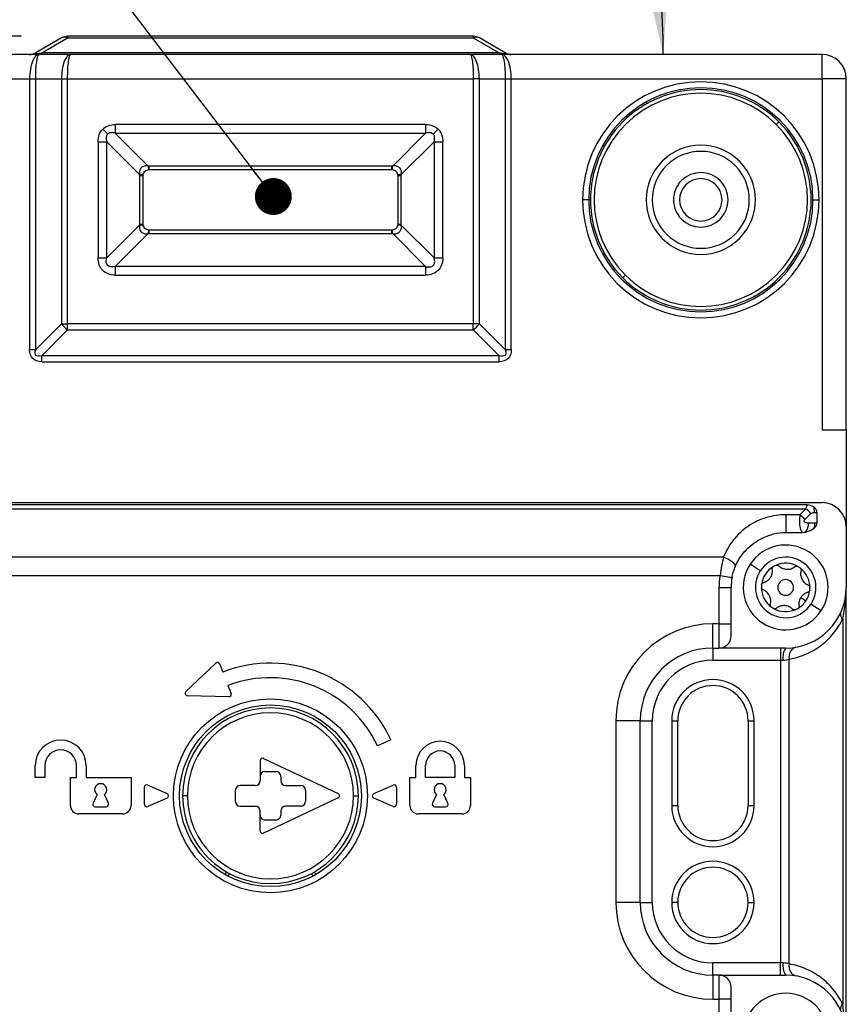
# Model space of a CAD drawing. Header units: millimetres. Extents: x 0 to 838, y 0 to 648.
# Tile 19 of 63: x 152 to 221, y 283 to 365. Entities that reach past the tile are written whole.
import ezdxf

# ---------------------------------------------------------------- set-up
doc = ezdxf.new("R2010")
doc.units = ezdxf.units.MM
doc.header["$LTSCALE"] = 3
doc.layers.add('DIMENSIONS', color=140, linetype='Continuous', lineweight=25)
doc.styles.add('SLDTEXTSTYLE0', font='TXT', dxfattribs={"width": 0.7})
doc.dimstyles.new('SLDDIMSTYLE0', dxfattribs={"dimtxt": 6.474023, "dimasz": 9.906, "dimexe": 0, "dimexo": 0.0625, "dimgap": 1.618506, "dimtad": 0, "dimtih": 1, "dimtoh": 1, "dimdec": 1, "dimrnd": 1e-09, "dimzin": 4, "dimdsep": 46, "dimtxsty": 'SLDTEXTSTYLE0', "dimsah": 1, "dimcen": 0.09, "dimadec": 0, "dimazin": 1, "dimtfac": 1, "dimtdec": 1, "dimtofl": 0, "dimtmove": 0, "dimatfit": 3, "dimfxl": 0, "dimfrac": 2, "dimtolj": 1, "dimtzin": 12, "dimarcsym": 0})
doc.dimstyles.new('SLDDIMSTYLE3', dxfattribs={"dimtxt": 6.474023, "dimasz": 9.906, "dimexe": 0, "dimexo": 0.0625, "dimgap": 1.618506, "dimtad": 0, "dimtih": 1, "dimtoh": 1, "dimdec": 1, "dimrnd": 1e-09, "dimzin": 12, "dimdsep": 46, "dimtxsty": 'SLDTEXTSTYLE0', "dimsah": 1, "dimcen": 0.09, "dimadec": 0, "dimazin": 3, "dimtfac": 1, "dimtdec": 1, "dimtmove": 0, "dimatfit": 0, "dimfxl": 0, "dimfrac": 2, "dimtolj": 1, "dimtzin": 12, "dimarcsym": 0})
doc.dimstyles.new('SLDDIMSTYLE4', dxfattribs={"dimtxt": 6.474023, "dimasz": 9.906, "dimexe": 0, "dimexo": 0.0625, "dimgap": 1.618506, "dimtad": 0, "dimtih": 1, "dimtoh": 1, "dimdec": 4, "dimlfac": 3, "dimzin": 12, "dimdsep": 46, "dimtxsty": 'SLDTEXTSTYLE0', "dimsah": 1, "dimcen": 0.09, "dimadec": 0, "dimazin": 3, "dimtfac": 1, "dimtdec": 0, "dimtofl": 0, "dimtmove": 0, "dimatfit": 3, "dimfxl": 0, "dimfrac": 2, "dimtolj": 1, "dimtzin": 12, "dimarcsym": 0})
doc.dimstyles.new('SLDDIMSTYLE5', dxfattribs={"dimtxt": 0.18, "dimasz": 3.048, "dimexe": 0, "dimexo": 0.0625, "dimgap": 0, "dimtad": 0, "dimtih": 1, "dimtoh": 1, "dimdec": 0, "dimrnd": 1e-09, "dimzin": 0, "dimdsep": 46, "dimtxsty": 'Standard', "dimblk1": 'DOT', "dimblk2": 'DOT', "dimsah": 1, "dimcen": 0.09, "dimadec": 0, "dimazin": 0, "dimtfac": 3.048, "dimtdec": 0, "dimtofl": 0, "dimtmove": 0, "dimatfit": 3, "dimldrblk": 'DOT', "dimfxl": 0, "dimfrac": 2, "dimtolj": 1, "dimtzin": 0, "dimarcsym": 0})

# ---------------------------------------------------------------- blocks, each defined once
blk = doc.blocks.new('_D')
at = {"layer": 'DIMENSIONS'}
for p, q in [((152.466, 363.166), (39.983, 363.166)), ((49.508, 363.166), (49.508, 261.961)), ((39.889, 250.222), (37.715, 250.222)), ((37.715, 250.222), (37.715, 239.933)), ((59.127, 250.222), (61.301, 250.222)), ((61.301, 250.222), (61.301, 239.933)), ((37.715, 239.933), (39.889, 239.933)), ((61.301, 239.933), (59.127, 239.933)), ((49.508, 117.166), (49.508, 238.484)), ((135.268, 117.166), (39.983, 117.166))]:
    blk.add_line(p, q, dxfattribs=at)
for points in [[(49.508, 363.166), (47.984, 353.26), (51.032, 353.26)], [(49.508, 117.166), (51.032, 127.072), (47.984, 127.072)]]:
    blk.add_solid(points, dxfattribs=at)
at = {"layer": 'DIMENSIONS', "char_height": 6.35, "attachment_point": 1, "style": 'SLDTEXTSTYLE0'}
for s, insert in [('246.0', (37.196, 259.857)), ('9.69', (39.889, 248.119))]:
    blk.add_mtext(s, dxfattribs=dict(at, insert=insert))
blk = doc.blocks.new('_D_7')
at = {"layer": 'DIMENSIONS'}
for p, q in [((67.131, 380.806), (64.957, 380.806)), ((64.957, 380.806), (64.957, 370.517)), ((86.369, 380.806), (88.543, 380.806)), ((88.543, 380.806), (88.543, 370.517)), ((98.04, 380.806), (104.771, 380.806)), ((104.771, 380.806), (104.771, 363.166)), ((64.957, 370.517), (67.131, 370.517)), ((88.543, 370.517), (86.369, 370.517)), ((152.466, 363.166), (95.246, 363.166)), ((141.769, 361.666), (95.246, 361.666)), ((104.771, 361.666), (104.771, 342.616))]:
    blk.add_line(p, q, dxfattribs=at)
for points in [[(104.771, 363.166), (106.295, 373.072), (103.247, 373.072)], [(104.771, 361.666), (103.247, 351.76), (106.295, 351.76)]]:
    blk.add_solid(points, dxfattribs=at)
at = {"layer": 'DIMENSIONS', "char_height": 6.35, "attachment_point": 1, "style": 'SLDTEXTSTYLE0'}
for s, insert in [('1.5', (69.824, 390.441)), ('0.06', (67.131, 378.703))]:
    blk.add_mtext(s, dxfattribs=dict(at, insert=insert))
blk = doc.blocks.new('_D_8')
at = {"layer": 'DIMENSIONS'}
blk.add_line((144.737, 362.895), (194.011, 412.169), dxfattribs=at)
for start, end in [(29.84695, 45), (0, 19.35697)]:
    blk.add_arc((143.508, 361.666), 61.897, start, end, dxfattribs=at)
for points in [[(187.276, 405.434), (192.544, 396.907), (194.863, 398.885)], [(205.405, 361.666), (206.139, 371.661), (203.101, 371.42)]]:
    blk.add_solid(points, dxfattribs=at)
at = {"layer": 'DIMENSIONS', "insert": (192.157, 390.367), "char_height": 6.35, "attachment_point": 1, "style": 'SLDTEXTSTYLE0'}
blk.add_mtext('45°', dxfattribs=at)
blk = doc.blocks.new('_Dot')
at = {"color": 0, "linetype": 'ByBlock', "lineweight": -2}
blk.add_line((-0.5, 0), (-1, 0), dxfattribs=at)
at = {"color": 0, "linetype": 'ByBlock', "const_width": 0.5}
blk.add_lwpolyline([(-0.25, 0, 1), (0.25, 0, 1)], format="xyb", close=True, dxfattribs=at)

msp = doc.modelspace()

# ---------------------------------------------------------------- linework, layer by layer
for p, q in [((155.77582, 363.031671), (153.641846, 361.79962)), ((154.141846, 361.79962), (156.27582, 363.031671)), ((156.27582, 363.165646), (156.27582, 363.031671)), ((189.739922, 363.165646), (156.27582, 363.165646)), ((156.27582, 363.031671), (189.739922, 363.031671)), ((189.739922, 363.165646), (189.739922, 363.031671)), ((189.739922, 363.031671), (191.873896, 361.79962)), ((192.373896, 361.79962), (190.239922, 363.031671)), ((154.141846, 361.79962), (154.141846, 361.665646)), ((191.873896, 361.79962), (154.141846, 361.79962)), ((191.873896, 361.79962), (191.873896, 361.665646)), ((153.945693, 361.665646), (151.507871, 361.665646)), ((156.543769, 361.665646), (153.945693, 361.665646)), ((189.471973, 361.665646), (156.543769, 361.665646)), ((192.070049, 361.665646), (189.471973, 361.665646)), ((194.507871, 361.665646), (192.070049, 361.665646)), ((218.507871, 361.665646), (194.507871, 361.665646)), ((218.507871, 359.665646), (218.507871, 361.665646)), ((145.578939, 359.665646), (153.141846, 359.665646)), ((153.141846, 359.665646), (153.141846, 337.29962)), ((153.141846, 359.665646), (153.641846, 359.665646)), ((153.641846, 359.665646), (155.77582, 359.665646)), ((153.641846, 337.29962), (153.641846, 359.665646)), ((155.77582, 359.665646), (155.77582, 339.433595)), ((155.77582, 359.665646), (156.27582, 359.665646)), ((156.27582, 359.665646), (189.739922, 359.665646)), ((156.27582, 339.433595), (156.27582, 359.665646)), ((189.739922, 359.665646), (189.739922, 339.433595)), ((190.239922, 359.665646), (189.739922, 359.665646)), ((190.239922, 339.433595), (190.239922, 359.665646)), ((190.239922, 359.665646), (192.373896, 359.665646)), ((192.373896, 359.665646), (192.373896, 337.29962)), ((192.373896, 359.665646), (192.873896, 359.665646)), ((192.873896, 337.29962), (192.873896, 359.665646)), ((192.873896, 359.665646), (218.507871, 359.665646)), ((218.507871, 359.665646), (218.507871, 330.665646)), ((220.507871, 359.665646), (218.507871, 359.665646)), ((220.507871, 330.665646), (220.507871, 359.665646)), ((214.942543, 356.100317), (214.730411, 355.888185)), ((159.172595, 355.500922), (159.580843, 355.092673)), ((185.807871, 355.879859), (160.207871, 355.879859)), ((160.207871, 355.879859), (160.207871, 355.172752)), ((185.807871, 355.879859), (185.807871, 355.172752)), ((186.843147, 355.500922), (186.434899, 355.092673)), ((158.793657, 354.465646), (158.793657, 344.865646)), ((158.793657, 354.465646), (159.500764, 354.465646)), ((159.500764, 344.865646), (159.500764, 354.465646)), ((159.500764, 354.465646), (162.217302, 351.749108)), ((160.207871, 355.172752), (185.807871, 355.172752)), ((162.924408, 352.456215), (160.207871, 355.172752)), ((185.807871, 355.172752), (183.091334, 352.456215)), ((183.79844, 351.749108), (186.514978, 354.465646)), ((186.514978, 354.465646), (187.222085, 354.465646)), ((186.514978, 354.465646), (186.514978, 344.865646)), ((187.222085, 344.865646), (187.222085, 354.465646)), ((183.007871, 352.458539), (163.007871, 352.458539)), ((163.007871, 352.165646), (163.007871, 352.458539)), ((163.007871, 352.165646), (183.007871, 352.165646)), ((183.007871, 352.165646), (183.007871, 352.458539)), ((162.214978, 351.665646), (162.214978, 347.665646)), ((162.214978, 351.665646), (162.507871, 351.665646)), ((162.507871, 347.665646), (162.507871, 351.665646)), ((183.507871, 351.665646), (183.800764, 351.665646)), ((183.507871, 351.665646), (183.507871, 347.665646)), ((183.800764, 347.665646), (183.800764, 351.665646)), ((199.257871, 349.665646), (198.757871, 349.665646)), ((199.407871, 349.665646), (199.257871, 349.665646)), ((217.757871, 349.665646), (218.257871, 349.665646)), ((162.217302, 347.582183), (159.500764, 344.865646)), ((162.214978, 347.665646), (162.507871, 347.665646)), ((163.007871, 346.872752), (163.007871, 347.165646)), ((183.007871, 347.165646), (163.007871, 347.165646)), ((183.007871, 346.872752), (183.007871, 347.165646)), ((183.507871, 347.665646), (183.800764, 347.665646)), ((186.514978, 344.865646), (183.79844, 347.582183)), ((160.207871, 344.158539), (162.924408, 346.875076)), ((163.007871, 346.872752), (183.007871, 346.872752)), ((183.091334, 346.875076), (185.807871, 344.158539)), ((158.793657, 344.865646), (159.500764, 344.865646)), ((186.514978, 344.865646), (187.222085, 344.865646)), ((160.207871, 344.158539), (160.207871, 343.451432)), ((185.807871, 344.158539), (160.207871, 344.158539)), ((185.807871, 344.158539), (185.807871, 343.451432)), ((160.207871, 343.451432), (185.807871, 343.451432)), ((202.073199, 343.230974), (202.285331, 343.443106)), ((155.77582, 339.433595), (153.641846, 337.29962)), ((155.77582, 339.433595), (156.27582, 339.433595)), ((189.739922, 339.433595), (156.27582, 339.433595)), ((156.27582, 338.933595), (156.27582, 339.433595)), ((190.239922, 339.433595), (189.739922, 339.433595)), ((189.739922, 338.933595), (189.739922, 339.433595)), ((192.373896, 337.29962), (190.239922, 339.433595)), ((154.141846, 336.79962), (156.27582, 338.933595)), ((156.27582, 338.933595), (189.739922, 338.933595)), ((189.739922, 338.933595), (191.873896, 336.79962)), ((153.141846, 337.29962), (153.641846, 337.29962)), ((191.873896, 336.79962), (154.141846, 336.79962)), ((154.141846, 336.29962), (154.141846, 336.79962)), ((191.873896, 336.29962), (191.873896, 336.79962)), ((192.373896, 337.29962), (192.873896, 337.29962)), ((154.141846, 336.29962), (191.873896, 336.29962)), ((218.507871, 330.665646), (220.507871, 330.665646)), ((220.507871, 330.665646), (220.507871, 322.665646)), ((127.507871, 324.665646), (218.507871, 324.665646)), ((217.283041, 324.482142), (128.732703, 324.482142)), ((128.832742, 324.165646), (217.183, 324.165646)), ((215.507871, 323.665646), (215.507871, 322.208218)), ((216.683, 323.665646), (215.507871, 323.665646)), ((217.183, 324.165646), (216.683, 323.665646)), ((217.083, 323.265646), (217.583, 323.765646)), ((217.883, 323.865646), (218.083, 323.865646)), ((218.083, 323.865646), (218.083, 322.962951)), ((217.92223, 322.965646), (217.383, 322.965646)), ((215.507871, 322.208218), (216.883099, 322.208218)), ((220.507871, 322.665646), (220.507871, 317.665646)), ((210.384396, 320.165646), (135.631346, 320.165646)), ((213.414948, 319.033006), (212.577779, 319.57995)), ((135.916198, 318.665646), (210.099544, 318.665646)), ((210.099544, 318.665646), (211.082876, 318.483827)), ((210.007871, 317.665646), (211.007871, 317.665646)), ((210.007871, 317.665646), (210.007871, 314.665646)), ((211.007871, 314.665646), (211.007871, 317.665646)), ((220.507871, 281.451632), (220.507871, 317.665646)), ((216.763625, 316.845229), (217.182209, 316.571757)), ((217.600794, 316.298285), (218.437963, 315.751341)), ((210.007871, 314.665646), (209.507871, 314.665646)), ((209.507871, 312.665646), (209.507871, 314.665646)), ((210.007871, 314.665646), (211.007871, 314.665646)), ((210.007871, 314.665646), (210.007871, 312.665646)), ((211.007871, 313.665646), (211.007871, 314.665646)), ((220.214978, 315.079859), (220.214978, 283.251432)), ((209.507871, 312.665646), (210.007871, 312.665646)), ((209.507871, 312.665646), (209.507871, 311.665646)), ((215.507871, 312.665646), (210.007871, 312.665646)), ((215.093657, 312.665646), (215.093657, 311.665646)), ((166.034034, 309.068518), (168.495371, 311.409856)), ((168.819846, 311.336844), (169.071487, 310.683638)), ((209.507871, 311.665646), (215.093657, 311.665646)), ((215.093657, 311.665646), (215.300764, 311.665646)), ((215.093657, 311.665646), (215.093657, 286.665646)), ((215.800764, 286.581725), (215.800764, 311.749566)), ((169.502872, 309.563858), (169.754513, 308.910653)), ((169.562887, 308.638818), (166.166883, 308.723671)), ((201.507871, 306.665646), (201.507871, 291.665646)), ((203.507871, 306.665646), (201.507871, 306.665646)), ((203.507871, 291.665646), (203.507871, 306.665646)), ((203.507871, 306.665646), (204.507871, 306.665646)), ((204.507871, 291.665646), (204.507871, 306.665646)), ((206.107871, 306.665646), (206.107871, 299.665646)), ((206.107871, 306.665646), (206.607871, 306.665646)), ((206.607871, 299.665646), (206.607871, 306.665646)), ((212.407871, 306.665646), (212.407871, 299.665646)), ((212.407871, 306.665646), (212.907871, 306.665646)), ((212.907871, 299.665646), (212.907871, 306.665646)), ((182.931941, 305.093315), (181.844372, 304.586174)), ((172.157871, 303.365646), (172.157871, 301.715646)), ((172.443172, 303.546543), (178.593172, 300.646543)), ((153.607871, 301.965646), (153.607871, 302.965646)), ((154.407871, 302.965646), (154.407871, 301.965646)), ((157.007871, 301.965646), (157.007871, 302.965646)), ((157.807871, 302.965646), (157.807871, 301.965646)), ((172.557871, 302.465646), (173.457871, 302.465646)), ((185.007871, 301.965646), (185.007871, 302.965646)), ((185.807871, 301.965646), (185.807871, 302.965646)), ((188.207871, 302.965646), (188.207871, 301.965646)), ((189.007871, 302.965646), (189.007871, 301.965646)), ((154.407871, 301.965646), (153.607871, 301.965646)), ((156.507871, 301.965646), (157.007871, 301.965646)), ((156.507871, 299.665646), (156.507871, 301.965646)), ((157.807871, 301.965646), (161.507871, 301.965646)), ((161.507871, 301.965646), (161.507871, 299.665646)), ((173.857871, 302.065646), (173.857871, 301.715646)), ((184.507871, 301.965646), (185.007871, 301.965646)), ((184.507871, 299.665646), (184.507871, 301.965646)), ((188.207871, 301.965646), (185.807871, 301.965646)), ((189.007871, 301.965646), (189.507871, 301.965646)), ((189.507871, 301.965646), (189.507871, 299.665646)), ((162.607871, 299.765646), (162.607871, 301.165646)), ((162.888035, 301.348877), (164.488035, 300.648877)), ((170.107871, 300.915646), (170.107871, 300.015646)), ((171.757871, 301.315646), (170.507871, 301.315646)), ((174.257871, 301.315646), (175.507871, 301.315646)), ((175.907871, 300.915646), (175.907871, 300.015646)), ((181.527707, 300.648877), (183.127707, 301.348877)), ((183.407871, 301.165646), (183.407871, 299.765646)), ((158.709629, 300.564333), (158.376609, 299.850169)), ((159.639133, 299.850169), (159.306113, 300.564333)), ((164.488035, 300.282414), (162.888035, 299.582414)), ((166.157871, 300.465646), (165.757871, 300.465646)), ((178.593172, 300.284748), (172.443172, 297.384748)), ((179.857871, 300.465646), (180.257871, 300.465646)), ((183.127707, 299.582414), (181.527707, 300.282414)), ((186.709629, 300.564333), (186.376609, 299.850169)), ((187.639133, 299.850169), (187.306113, 300.564333)), ((158.557871, 299.565646), (159.457871, 299.565646)), ((170.507871, 299.615646), (171.757871, 299.615646)), ((172.157871, 297.565646), (172.157871, 299.215646)), ((173.857871, 299.215646), (173.857871, 298.865646)), ((175.507871, 299.615646), (174.257871, 299.615646)), ((186.557871, 299.565646), (187.457871, 299.565646)), ((206.107871, 299.665646), (206.607871, 299.665646)), ((212.407871, 299.665646), (212.907871, 299.665646)), ((160.807871, 298.965646), (157.207871, 298.965646)), ((173.457871, 298.465646), (172.557871, 298.465646)), ((188.807871, 298.965646), (185.207871, 298.965646)), ((169.382871, 294.186961), (169.257871, 293.970455)), ((169.52068, 293.825653), (169.645783, 294.042339)), ((176.369959, 294.042339), (176.495062, 293.825653)), ((176.757871, 293.970455), (176.632871, 294.186961)), ((203.507871, 291.665646), (201.507871, 291.665646)), ((203.507871, 291.665646), (204.507871, 291.665646)), ((206.607871, 291.665646), (206.107871, 291.665646)), ((212.407871, 291.665646), (212.907871, 291.665646)), ((215.093657, 286.665646), (209.507871, 286.665646)), ((209.507871, 285.665646), (209.507871, 286.665646)), ((215.300764, 286.665646), (215.093657, 286.665646)), ((215.093657, 285.665646), (215.093657, 286.665646)), ((209.507871, 285.665646), (209.507871, 283.665646)), ((210.007871, 285.665646), (209.507871, 285.665646)), ((210.007871, 285.665646), (210.007871, 283.665646)), ((210.007871, 285.665646), (215.507871, 285.665646)), ((211.007871, 283.665646), (211.007871, 284.665646)), ((209.507871, 283.665646), (210.007871, 283.665646)), ((210.007871, 283.665646), (210.007871, 280.665646)), ((211.007871, 283.665646), (210.007871, 283.665646)), ((211.007871, 280.665646), (211.007871, 283.665646)), ((220.345183, 282.101924), (220.214978, 283.251432))]:
    msp.add_line(p, q)
at = {"flags": 128}
msp.add_lwpolyline([(210.384396, 320.165646), (210.590395, 320.09337), (210.786536, 320.000625), (210.963431, 319.891848), (211.112615, 319.772246), (211.226947, 319.647542), (211.300956, 319.523704), (211.3311, 319.406659), (211.315937, 319.302009)], dxfattribs=at)
for radius in [8, 7.5]:
    msp.add_circle((173.007871, 300.465646), radius)
for centre, radius, start, end in [((156.27582, 362.165646), 1, 90, 120), ((156.02582, 362.538926), 0.552537, 63.09848852, 116.90151148), ((189.739922, 362.165646), 1, 60, 90), ((189.989922, 362.538926), 0.552537, 63.09848852, 116.90151148), ((153.141846, 362.665646), 1, 270, 300), ((192.873896, 362.665646), 1, 240, 270), ((218.507871, 359.665646), 2, 0, 90), ((208.507871, 349.665646), 9.75, 0, 180), ((208.507871, 349.665646), 9.25, 0, 180), ((208.507871, 349.665646), 9.1, 45, 225), ((208.507871, 349.665646), 8.8, 45, 225), ((208.507871, 349.665646), 9.1, 225, 45), ((208.507871, 349.665646), 8.8, 225, 45), ((208.507871, 349.665646), 4.5, 45, 225), ((208.507871, 349.665646), 4, 45, 225), ((208.507871, 349.665646), 4.5, 225, 45), ((163.744373, 352.461829), 0.819983, 180.39227177, 201.23236216), ((182.271369, 352.461829), 0.819983, 338.76763784, 359.60772823), ((208.507871, 349.665646), 4, 225, 45), ((162.211688, 350.929144), 0.819983, 68.76763784, 89.60772823), ((183.804054, 350.929144), 0.819983, 90.39227177, 111.23236216), ((208.507871, 349.665646), 2.25, 45, 225), ((208.507871, 349.665646), 1.75, 45, 225), ((208.507871, 349.665646), 2.25, 225, 45), ((208.507871, 349.665646), 1.75, 225, 45), ((208.507871, 349.665646), 9.75, 180, 0), ((208.507871, 349.665646), 9.25, 180, 0), ((162.211688, 348.402147), 0.819983, 270.39227177, 291.23236216), ((163.744373, 346.869462), 0.819983, 158.76763784, 179.60772823), ((182.271369, 346.869462), 0.819983, 0.39227177, 21.23236216), ((183.804054, 348.402147), 0.819983, 248.76763784, 269.60772823), ((157.818903, 340.976677), 2.56033, 217.06271949, 232.93728051), ((188.19684, 340.976677), 2.56033, 307.06271949, 322.93728051), ((218.507871, 322.665646), 2, 0, 90), ((215.448534, 322.03118), 2.048264, 37.06271949, 52.93728051), ((215.948534, 322.53118), 2.048264, 37.06271949, 52.93728051), ((216.457701, 323.876907), 1.425343, 359.54730024, 17.59890976), ((216.353262, 322.894976), 1.03216, 320.49690354, 3.92599391), ((216.463376, 322.957505), 1.458878, 344.41881456, 0.31970502), ((215.507871, 317.665646), 3.5, 326.84238036, 146.84238036), ((215.507871, 317.665646), 3.5, 146.84238036, 326.84238036), ((215.507871, 317.665646), 2.5, 326.84238036, 146.84238036), ((215.507871, 317.665646), 2, 113.40522099, 120.27953973), ((215.507871, 317.665646), 2, 60.27953973, 113.40522099), ((215.507871, 317.665646), 5.5, 169.5243183, 180), ((215.507871, 317.665646), 2.5, 146.84238036, 326.84238036), ((215.507871, 317.665646), 2, 120.27953973, 173.40522099), ((215.507871, 317.665646), 2, 53.40522099, 60.27953973), ((215.507871, 317.665646), 2, 0.27953973, 53.40522099), ((215.507871, 317.665646), 4.5, 169.5243183, 180), ((215.507871, 317.665646), 2, 173.40522099, 180.27953973), ((215.507871, 317.665646), 0.65, 146.84238036, 326.84238036), ((215.507871, 317.665646), 0.65, 326.84238036, 146.84238036), ((215.507871, 317.665646), 2, 180.27953973, 233.40522099), ((215.507871, 317.665646), 5, 270, 0), ((215.507871, 317.665646), 2, 326.84238036, 353.40522099), ((215.507871, 317.665646), 2, 353.40522099, 0.27953973), ((215.507871, 317.665646), 2, 300.27953973, 326.84238036), ((215.507871, 317.665646), 2, 233.40522099, 240.27953973), ((215.507871, 317.665646), 2, 240.27953973, 293.40522099), ((215.507871, 317.665646), 2, 293.40522099, 300.27953973), ((220.448361, 315.445318), 0.433622, 171.31131087, 237.43752295), ((209.507871, 306.665646), 8, 90, 180), ((210.007871, 313.665646), 1, 270, 0), ((209.507871, 306.665646), 6, 90, 180), ((216.663201, 311.904922), 1.383289, 146.63722559, 189.96093539), ((216.630815, 311.935725), 0.850671, 109.90431327, 192.64083538), ((168.633216, 311.264946), 0.2, 21.0687023, 133.5687023), ((173.007871, 300.465646), 10.95, 25, 111.0687023), ((209.507871, 306.665646), 5, 90, 180), ((173.007871, 300.465646), 9.75, 25, 111.0687023), ((209.507871, 306.665646), 3.4, 0, 180), ((166.171879, 308.923609), 0.2, 133.5687023, 268.5687023), ((169.567882, 308.838756), 0.2, 268.5687023, 21.0687023), ((209.507871, 306.665646), 2.9, 0, 180), ((173.007871, 300.465646), 7.25, 0, 180), ((173.007871, 300.465646), 6.85, 0, 180), ((155.707871, 302.965646), 2.1, 0, 180), ((187.007871, 302.965646), 2, 0, 180), ((155.707871, 302.965646), 1.3, 0, 180), ((187.007871, 302.965646), 1.2, 0, 180), ((172.357871, 303.365646), 0.2, 90, 180), ((172.357871, 303.365646), 0.2, 64.75402644, 90), ((172.557871, 302.065646), 0.4, 90, 180), ((173.457871, 302.065646), 0.4, 0, 90), ((171.757871, 301.715646), 0.4, 270, 0), ((174.257871, 301.715646), 0.4, 180, 270), ((159.007871, 300.965646), 0.5, 306.61844025, 233.38155975), ((162.807871, 301.165646), 0.2, 66.37062227, 180), ((170.507871, 300.915646), 0.4, 90, 180), ((175.507871, 300.915646), 0.4, 0, 90), ((183.207871, 301.165646), 0.2, 0, 113.62937773), ((187.007871, 300.965646), 0.5, 306.61844025, 233.38155975), ((164.407871, 300.465646), 0.2, 293.62937773, 66.37062227), ((173.007871, 300.465646), 7.25, 180, 0), ((173.007871, 300.465646), 6.85, 180, 0), ((170.507871, 300.015646), 0.4, 180, 270), ((175.507871, 300.015646), 0.4, 270, 0), ((178.507871, 300.465646), 0.2, 295.24597356, 64.75402644), ((181.607871, 300.465646), 0.2, 113.62937773, 246.37062227), ((157.207871, 299.665646), 0.7, 180, 270), ((158.557871, 299.765646), 0.2, 155, 270), ((159.457871, 299.765646), 0.2, 270, 25), ((160.807871, 299.665646), 0.7, 270, 0), ((162.807871, 299.765646), 0.2, 180, 293.62937773), ((171.757871, 299.215646), 0.4, 0, 90), ((174.257871, 299.215646), 0.4, 90, 180), ((183.207871, 299.765646), 0.2, 246.37062227, 0), ((185.207871, 299.665646), 0.7, 180, 270), ((186.557871, 299.765646), 0.2, 155, 270), ((187.457871, 299.765646), 0.2, 270, 25), ((188.807871, 299.665646), 0.7, 270, 0), ((209.507871, 299.665646), 3.4, 180, 0), ((209.507871, 299.665646), 2.9, 180, 0), ((172.557871, 298.865646), 0.4, 180, 270), ((173.457871, 298.865646), 0.4, 270, 0), ((172.357871, 297.565646), 0.2, 180, 270), ((172.357871, 297.565646), 0.2, 270, 295.24597356), ((209.507871, 291.665646), 3.4, 0, 180), ((209.507871, 291.665646), 2.9, 0, 180), ((209.507871, 291.665646), 8, 180, 270), ((209.507871, 291.665646), 6, 180, 270), ((209.507871, 291.665646), 5, 180, 270), ((209.507871, 291.665646), 3.4, 180, 0), ((209.507871, 291.665646), 2.9, 180, 0), ((216.663201, 286.426369), 1.383289, 170.03906461, 213.36277441), ((216.630815, 286.395566), 0.850671, 167.35916463, 250.09568668), ((210.007871, 284.665646), 1, 0, 90), ((215.507871, 280.665646), 5, 0, 90), ((215.507871, 280.665646), 3.5, 0, 180), ((220.448361, 282.885973), 0.433622, 122.56247705, 188.68868913)]:
    msp.add_arc(centre, radius, start, end)
for centre, start_param, end_param in [((216.483, 323.865646), 0, 0.585685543), ((216.483, 322.965646), 5.142164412, 5.759586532)]:
    msp.add_ellipse(centre, major_axis=(1.6, 0), ratio=0.5, start_param=start_param, end_param=end_param)
for points, knots in [([(153.641846, 361.79962), (153.630074, 361.792336), (153.608332, 361.778882), (153.594188, 361.761895), (153.59788, 361.749463), (153.62072, 361.741693), (153.667766, 361.738705), (153.747863, 361.742923), (153.858629, 361.75529), (153.993714, 361.774594), (154.089114, 361.790712), (154.141846, 361.79962)], [0, 0, 0, 0, 0.135324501, 0.249930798, 0.346053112, 0.427462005, 0.500251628, 0.592041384, 0.699971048, 0.834163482, 1, 1, 1, 1]), ([(191.873896, 361.79962), (191.916836, 361.792336), (191.996142, 361.778882), (192.109735, 361.761895), (192.206759, 361.749463), (192.287707, 361.741693), (192.356924, 361.738705), (192.405688, 361.742923), (192.423804, 361.75529), (192.413755, 361.774594), (192.388085, 361.790712), (192.373896, 361.79962)], [0, 0, 0, 0, 0.135324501, 0.249930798, 0.346053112, 0.427462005, 0.500251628, 0.592041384, 0.699971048, 0.834163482, 1, 1, 1, 1]), ([(153.945693, 361.665646), (153.840451, 361.665646), (153.735288, 361.613591), (153.54086, 361.413218), (153.451691, 361.264979), (153.302883, 360.894739), (153.243302, 360.672883), (153.162768, 360.189141), (153.141846, 359.927492), (153.141846, 359.665646)], [0, 0, 0, 0, 0.25, 0.25, 0.5, 0.5, 0.75, 0.75, 1, 1, 1, 1]), ([(153.641846, 359.665646), (153.641846, 359.927492), (153.649754, 360.189141), (153.680195, 360.672883), (153.702716, 360.894739), (153.758965, 361.264979), (153.79267, 361.413218), (153.866162, 361.613591), (153.905912, 361.665646), (153.945693, 361.665646)], [0, 0, 0, 0, 0.25, 0.25, 0.5, 0.5, 0.75, 0.75, 1, 1, 1, 1]), ([(156.543769, 361.665646), (156.443227, 361.665646), (156.34276, 361.613591), (156.157016, 361.413218), (156.071829, 361.264979), (155.929666, 360.894739), (155.872746, 360.672883), (155.795808, 360.189141), (155.77582, 359.927492), (155.77582, 359.665646)], [0, 0, 0, 0, 0.25, 0.25, 0.5, 0.5, 0.75, 0.75, 1, 1, 1, 1]), ([(156.27582, 359.665646), (156.27582, 359.927492), (156.282794, 360.189141), (156.309639, 360.672883), (156.329499, 360.894739), (156.379102, 361.264979), (156.408825, 361.413218), (156.473634, 361.613591), (156.508689, 361.665646), (156.543769, 361.665646)], [0, 0, 0, 0, 0.25, 0.25, 0.5, 0.5, 0.75, 0.75, 1, 1, 1, 1]), ([(189.471973, 361.665646), (189.507053, 361.665646), (189.542108, 361.613591), (189.606917, 361.413218), (189.63664, 361.264979), (189.686243, 360.894739), (189.706103, 360.672883), (189.732948, 360.189141), (189.739922, 359.927492), (189.739922, 359.665646)], [0, 0, 0, 0, 0.25, 0.25, 0.5, 0.5, 0.75, 0.75, 1, 1, 1, 1]), ([(190.239922, 359.665646), (190.239922, 359.927492), (190.219934, 360.189141), (190.142996, 360.672883), (190.086076, 360.894739), (189.943913, 361.264979), (189.858726, 361.413218), (189.672982, 361.613591), (189.572515, 361.665646), (189.471973, 361.665646)], [0, 0, 0, 0, 0.25, 0.25, 0.5, 0.5, 0.75, 0.75, 1, 1, 1, 1]), ([(192.070049, 361.665646), (192.10983, 361.665646), (192.14958, 361.613591), (192.223072, 361.413218), (192.256777, 361.264979), (192.313026, 360.894739), (192.335547, 360.672883), (192.365988, 360.189141), (192.373896, 359.927492), (192.373896, 359.665646)], [0, 0, 0, 0, 0.25, 0.25, 0.5, 0.5, 0.75, 0.75, 1, 1, 1, 1]), ([(192.873896, 359.665646), (192.873896, 359.927492), (192.852974, 360.189141), (192.77244, 360.672883), (192.712859, 360.894739), (192.564051, 361.264979), (192.474882, 361.413218), (192.280454, 361.613591), (192.175291, 361.665646), (192.070049, 361.665646)], [0, 0, 0, 0, 0.25, 0.25, 0.5, 0.5, 0.75, 0.75, 1, 1, 1, 1]), ([(203.978317, 357.730733), (203.979116, 357.729955), (203.980736, 357.728377), (203.993753, 357.715436), (204.014523, 357.694622), (204.04979, 357.659114), (204.085379, 357.624121), (204.111723, 357.597673), (204.114812, 357.594572)], [0, 0, 0, 0, 0.160941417, 0.326175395, 0.496138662, 0.671219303, 0.961445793, 1, 1, 1, 1]), ([(158.793657, 354.465646), (158.793657, 354.67697), (158.825783, 354.875895), (158.954285, 355.226969), (159.050586, 355.378913), (159.172595, 355.500922)], [0, 0, 0, 0, 0.5, 0.5, 1, 1, 1, 1]), ([(159.172595, 355.500922), (159.294603, 355.62293), (159.446548, 355.719232), (159.797621, 355.847734), (159.996546, 355.879859), (160.207871, 355.879859)], [0, 0, 0, 0, 0.5, 0.5, 1, 1, 1, 1]), ([(185.807871, 355.879859), (186.019196, 355.879859), (186.218121, 355.847734), (186.569194, 355.719232), (186.721139, 355.62293), (186.843147, 355.500922)], [0, 0, 0, 0, 0.5, 0.5, 1, 1, 1, 1]), ([(186.843147, 355.500922), (186.965156, 355.378913), (187.061457, 355.226969), (187.189959, 354.875895), (187.222085, 354.67697), (187.222085, 354.465646)], [0, 0, 0, 0, 0.5, 0.5, 1, 1, 1, 1]), ([(159.580843, 355.092673), (159.569062, 355.079803), (159.545219, 355.053753), (159.516891, 355.00773), (159.493975, 354.956698), (159.477059, 354.900252), (159.459977, 354.803852), (159.460142, 354.655444), (159.486403, 354.532744), (159.500764, 354.465646)], [0, 0, 0, 0, 0.077993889, 0.157853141, 0.241141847, 0.329241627, 0.423322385, 0.68464669, 1, 1, 1, 1]), ([(160.207871, 355.172752), (160.172971, 355.180792), (160.10619, 355.196174), (160.008277, 355.209103), (159.918118, 355.213155), (159.826972, 355.207581), (159.736717, 355.188337), (159.648972, 355.151246), (159.603097, 355.111805), (159.580843, 355.092673)], [0, 0, 0, 0, 0.164869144, 0.315473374, 0.452593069, 0.577262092, 0.730473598, 0.869258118, 1, 1, 1, 1]), ([(186.434899, 355.092673), (186.422028, 355.104454), (186.395979, 355.128297), (186.349955, 355.156625), (186.298923, 355.179542), (186.242477, 355.196458), (186.146078, 355.213539), (185.997669, 355.213374), (185.874969, 355.187113), (185.807871, 355.172752)], [0, 0, 0, 0, 0.0779938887, 0.1578531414, 0.2411418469, 0.3292416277, 0.4233223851, 0.6846466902, 1, 1, 1, 1]), ([(186.514978, 354.465646), (186.523017, 354.500546), (186.5384, 354.567327), (186.551329, 354.665239), (186.55538, 354.755398), (186.549807, 354.846545), (186.530562, 354.9368), (186.493472, 355.024544), (186.454031, 355.07042), (186.434899, 355.092673)], [0, 0, 0, 0, 0.1648691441, 0.3154733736, 0.4525930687, 0.577262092, 0.730473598, 0.8692581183, 1, 1, 1, 1]), ([(200.579007, 354.058641), (200.575923, 354.061712), (200.549499, 354.088031), (200.514508, 354.123619), (200.478969, 354.158926), (200.458117, 354.179733), (200.445146, 354.192776), (200.443564, 354.194399), (200.442783, 354.195199)], [0, 0, 0, 0, 0.038319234, 0.328347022, 0.503485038, 0.673538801, 0.838897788, 1, 1, 1, 1]), ([(216.572959, 354.195199), (216.57218, 354.1944), (216.570602, 354.192781), (216.557662, 354.179764), (216.536848, 354.158994), (216.50134, 354.123727), (216.466347, 354.088137), (216.439899, 354.061793), (216.436797, 354.058704)], [0, 0, 0, 0, 0.160941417, 0.326175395, 0.496138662, 0.671219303, 0.961445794, 1, 1, 1, 1]), ([(162.924408, 352.456215), (162.805346, 352.478302), (162.695219, 352.476079), (162.50304, 352.428398), (162.419443, 352.382159), (162.290857, 352.253338), (162.244813, 352.169894), (162.197285, 351.97703), (162.195596, 351.866114), (162.217302, 351.749108)], [0, 0, 0, 0, 0.25, 0.25, 0.5, 0.5, 0.75, 0.75, 1, 1, 1, 1]), ([(162.508646, 351.693466), (162.512, 351.753651), (162.526588, 351.814128), (162.576061, 351.924915), (162.611236, 351.976067), (162.696988, 352.061919), (162.748246, 352.097219), (162.858681, 352.146689), (162.918731, 352.161454), (162.98005, 352.164871)], [0, 0, 0, 0, 0.25, 0.25, 0.5, 0.5, 0.75, 0.75, 1, 1, 1, 1]), ([(183.035692, 352.164871), (183.095877, 352.161517), (183.156353, 352.146929), (183.267141, 352.097455), (183.318292, 352.062281), (183.404144, 351.976529), (183.439444, 351.925271), (183.488915, 351.814836), (183.503679, 351.754786), (183.507096, 351.693466)], [0, 0, 0, 0, 0.25, 0.25, 0.5, 0.5, 0.75, 0.75, 1, 1, 1, 1]), ([(183.79844, 351.749108), (183.820528, 351.868171), (183.818304, 351.978298), (183.770624, 352.170477), (183.724384, 352.254073), (183.595563, 352.382659), (183.512119, 352.428703), (183.319256, 352.476232), (183.20834, 352.477921), (183.091334, 352.456215)], [0, 0, 0, 0, 0.25, 0.25, 0.5, 0.5, 0.75, 0.75, 1, 1, 1, 1]), ([(162.217302, 347.582183), (162.195214, 347.46312), (162.197438, 347.352993), (162.245118, 347.160814), (162.291358, 347.077218), (162.420179, 346.948632), (162.503623, 346.902588), (162.696487, 346.855059), (162.807402, 346.85337), (162.924408, 346.875076)], [0, 0, 0, 0, 0.25, 0.25, 0.5, 0.5, 0.75, 0.75, 1, 1, 1, 1]), ([(162.98005, 347.16642), (162.919866, 347.169774), (162.859389, 347.184362), (162.748601, 347.233836), (162.69745, 347.26901), (162.611598, 347.354762), (162.576298, 347.40602), (162.526827, 347.516455), (162.512063, 347.576505), (162.508646, 347.637825)], [0, 0, 0, 0, 0.25, 0.25, 0.5, 0.5, 0.75, 0.75, 1, 1, 1, 1]), ([(183.507096, 347.637825), (183.503742, 347.57764), (183.489154, 347.517163), (183.439681, 347.406376), (183.404507, 347.355224), (183.318754, 347.269372), (183.267496, 347.234072), (183.157061, 347.184602), (183.097011, 347.169837), (183.035692, 347.16642)], [0, 0, 0, 0, 0.25, 0.25, 0.5, 0.5, 0.75, 0.75, 1, 1, 1, 1]), ([(183.091334, 346.875076), (183.210396, 346.852989), (183.320523, 346.855212), (183.512702, 346.902893), (183.596299, 346.949132), (183.724885, 347.077953), (183.770929, 347.161397), (183.818457, 347.354261), (183.820146, 347.465177), (183.79844, 347.582183)], [0, 0, 0, 0, 0.25, 0.25, 0.5, 0.5, 0.75, 0.75, 1, 1, 1, 1]), ([(160.207871, 343.451432), (160.003747, 343.451432), (159.807515, 343.481359), (159.454951, 343.607632), (159.298907, 343.704057), (159.046282, 343.956682), (158.949858, 344.112725), (158.823585, 344.465289), (158.793657, 344.661521), (158.793657, 344.865646)], [0, 0, 0, 0, 0.25, 0.25, 0.5, 0.5, 0.75, 0.75, 1, 1, 1, 1]), ([(160.207871, 344.158539), (159.921987, 344.087068), (159.704257, 344.115204), (159.45743, 344.362031), (159.429293, 344.579761), (159.500764, 344.865646)], [0, 0, 0, 0, 0.5, 0.5, 1, 1, 1, 1]), ([(187.222085, 344.865646), (187.222085, 344.661521), (187.192157, 344.465289), (187.065884, 344.112725), (186.96946, 343.956682), (186.716835, 343.704057), (186.560791, 343.607632), (186.208227, 343.481359), (186.011995, 343.451432), (185.807871, 343.451432)], [0, 0, 0, 0, 0.25, 0.25, 0.5, 0.5, 0.75, 0.75, 1, 1, 1, 1]), ([(185.807871, 344.158539), (185.842179, 344.150624), (185.907879, 344.135469), (186.004232, 344.122539), (186.093157, 344.118155), (186.199885, 344.124039), (186.320704, 344.152612), (186.44147, 344.231983), (186.520947, 344.352817), (186.556209, 344.502899), (186.555052, 344.678649), (186.529131, 344.799602), (186.514978, 344.865646)], [0, 0, 0, 0, 0.081163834, 0.155425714, 0.223153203, 0.284830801, 0.399182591, 0.500142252, 0.601034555, 0.715454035, 0.844629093, 1, 1, 1, 1]), ([(200.442783, 345.136092), (200.443562, 345.136891), (200.44514, 345.13851), (200.45808, 345.151527), (200.478895, 345.172297), (200.514402, 345.207564), (200.549395, 345.243154), (200.575843, 345.269498), (200.578945, 345.272587)], [0, 0, 0, 0, 0.160941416, 0.326175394, 0.496138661, 0.671219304, 0.961445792, 1, 1, 1, 1]), ([(216.436736, 345.27265), (216.439819, 345.269579), (216.466243, 345.24326), (216.501235, 345.207672), (216.536773, 345.172365), (216.557626, 345.151559), (216.570596, 345.138515), (216.572178, 345.136892), (216.572959, 345.136092)], [0, 0, 0, 0, 0.038319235, 0.328347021, 0.503485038, 0.673538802, 0.838897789, 1, 1, 1, 1]), ([(213.037425, 341.600558), (213.036626, 341.601336), (213.035006, 341.602914), (213.02199, 341.615855), (213.001219, 341.636669), (212.965953, 341.672177), (212.930363, 341.70717), (212.904019, 341.733618), (212.90093, 341.736719)], [0, 0, 0, 0, 0.160941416, 0.326175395, 0.496138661, 0.671219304, 0.961445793, 1, 1, 1, 1]), ([(154.141846, 336.29962), (153.830041, 336.29962), (153.572417, 336.385734), (153.22796, 336.730191), (153.141846, 336.987815), (153.141846, 337.29962)], [0, 0, 0, 0, 0.5, 0.5, 1, 1, 1, 1]), ([(154.141846, 336.79962), (153.885117, 336.722602), (153.742202, 336.750471), (153.592697, 336.899977), (153.564827, 337.042892), (153.641846, 337.29962)], [0, 0, 0, 0, 0.5, 0.5, 1, 1, 1, 1]), ([(192.373896, 337.29962), (192.450915, 337.042892), (192.423045, 336.899977), (192.27354, 336.750471), (192.130625, 336.722602), (191.873896, 336.79962)], [0, 0, 0, 0, 0.5, 0.5, 1, 1, 1, 1]), ([(192.873896, 337.29962), (192.873896, 336.987815), (192.787782, 336.730191), (192.443325, 336.385734), (192.185701, 336.29962), (191.873896, 336.29962)], [0, 0, 0, 0, 0.5, 0.5, 1, 1, 1, 1]), ([(215.507871, 323.665646), (214.990801, 323.665646), (214.45019, 323.591267), (213.390823, 323.271932), (212.873165, 323.026629), (211.937741, 322.387613), (211.520991, 321.994594), (210.838294, 321.123872), (210.572421, 320.647317), (210.384396, 320.165646)], [0, 0, 0, 0, 0.25, 0.25, 0.5, 0.5, 0.75, 0.75, 1, 1, 1, 1]), ([(217.583, 323.765646), (217.611867, 323.794513), (217.656205, 323.820987), (217.763385, 323.856714), (217.825265, 323.865646), (217.883, 323.865646)], [0, 0, 0, 0, 0.5, 0.5, 1, 1, 1, 1]), ([(216.63659, 323.165646), (216.63659, 322.952651), (216.660896, 322.740128), (216.749023, 322.398525), (216.812378, 322.269804), (216.883013, 322.208395)], [0, 0, 0, 0, 0.5, 0.5, 1, 1, 1, 1]), ([(217.383, 322.965646), (217.333, 322.965646), (217.275899, 322.972154), (217.167024, 323.00529), (217.116333, 323.032312), (217.049667, 323.098979), (217.034479, 323.137835), (217.039213, 323.208841), (217.058, 323.240646), (217.083, 323.265646)], [0, 0, 0, 0, 0.25, 0.25, 0.5, 0.5, 0.75, 0.75, 1, 1, 1, 1]), ([(217.868641, 322.565646), (217.927606, 322.616714), (217.98079, 322.674979), (218.058898, 322.808407), (218.083, 322.884484), (218.083, 322.962951)], [0, 0, 0, 0, 0.5, 0.5, 1, 1, 1, 1]), ([(213.6334, 321.756555), (213.929025, 321.892057), (214.231115, 322.005564), (214.855525, 322.16376), (215.181044, 322.208221), (215.507871, 322.208218)], [0, 0, 0, 0, 0.5, 0.5, 1, 1, 1, 1]), ([(211.315937, 319.302009), (211.525682, 319.839322), (211.83981, 320.335554), (212.63182, 321.174116), (213.109144, 321.516299), (213.633443, 321.756574)], [0, 0, 0, 0, 0.5, 0.5, 1, 1, 1, 1]), ([(210.384396, 320.165646), (210.326341, 319.942564), (210.270623, 319.698724), (210.173984, 319.194912), (210.13272, 318.934786), (210.099544, 318.665645)], [0, 0, 0, 0, 0.5, 0.5, 1, 1, 1, 1]), ([(214.713408, 319.501082), (214.726337, 319.505832), (214.752091, 319.515294), (214.793454, 319.519021), (214.840285, 319.513855), (214.891388, 319.495984), (214.920355, 319.470911), (214.934975, 319.458257)], [0, 0, 0, 0, 0.165809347, 0.330273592, 0.499973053, 0.747638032, 1, 1, 1, 1]), ([(214.934975, 319.458257), (214.95739, 319.436763), (215.001153, 319.394798), (215.073244, 319.340134), (215.147666, 319.29307), (215.253577, 319.238455), (215.399186, 319.186915), (215.588634, 319.157129), (215.780885, 319.165292), (215.961421, 319.207572), (216.130031, 319.279166), (216.225073, 319.348383), (216.274476, 319.384361)], [0, 0, 0, 0, 0.0665024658, 0.1298393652, 0.1907158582, 0.2499238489, 0.3745844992, 0.4990591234, 0.6238748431, 0.74941713, 0.8697475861, 1, 1, 1, 1]), ([(211.082876, 318.483827), (211.110021, 318.630632), (211.143782, 318.772518), (211.22285, 319.047325), (211.268425, 319.180298), (211.315937, 319.302009)], [0, 0, 0, 0, 0.5, 0.5, 1, 1, 1, 1]), ([(214.252117, 318.486062), (214.263305, 318.503883), (214.285704, 318.539563), (214.314926, 318.595943), (214.3449, 318.663261), (214.373327, 318.742462), (214.402906, 318.860088), (214.421641, 319.011637), (214.409192, 319.128278), (214.402722, 319.188902)], [0, 0, 0, 0, 0.082504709, 0.165183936, 0.249510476, 0.373843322, 0.500262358, 0.740264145, 1, 1, 1, 1]), ([(214.402722, 319.188902), (214.401366, 319.201733), (214.398693, 319.22703), (214.404174, 319.265894), (214.419269, 319.309593), (214.448395, 319.356795), (214.482518, 319.380865), (214.499432, 319.392797)], [0, 0, 0, 0, 0.169559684, 0.334297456, 0.499906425, 0.752102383, 1, 1, 1, 1]), ([(216.274476, 319.384361), (216.284909, 319.391951), (216.305481, 319.406914), (216.341878, 319.4216), (216.387271, 319.430376), (216.442711, 319.428753), (216.480618, 319.411237), (216.499409, 319.402555)], [0, 0, 0, 0, 0.169559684, 0.334297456, 0.499906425, 0.752102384, 1, 1, 1, 1]), ([(216.700174, 319.271389), (216.710753, 319.262567), (216.731823, 319.244995), (216.755733, 319.211036), (216.774675, 319.167897), (216.784749, 319.114705), (216.777519, 319.077082), (216.77387, 319.058094)], [0, 0, 0, 0, 0.165809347, 0.330273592, 0.499973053, 0.747638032, 1, 1, 1, 1]), ([(216.77387, 319.058094), (216.766463, 319.027935), (216.752002, 318.969052), (216.740707, 318.879288), (216.737159, 318.791304), (216.742817, 318.672275), (216.770987, 318.520405), (216.839915, 318.341445), (216.94311, 318.179032), (217.069993, 318.043823), (217.216301, 317.933599), (217.323765, 317.885899), (217.379625, 317.861105)], [0, 0, 0, 0, 0.066502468, 0.12983937, 0.190715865, 0.249923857, 0.374584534, 0.499059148, 0.623874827, 0.749417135, 0.869747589, 1, 1, 1, 1]), ([(213.521105, 317.895339), (213.523456, 317.908911), (213.528138, 317.935945), (213.545592, 317.973631), (213.573482, 318.011604), (213.61451, 318.046925), (213.650707, 318.059475), (213.668976, 318.065809)], [0, 0, 0, 0, 0.165809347, 0.330273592, 0.499973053, 0.747638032, 1, 1, 1, 1]), ([(213.668976, 318.065809), (213.698867, 318.074495), (213.757222, 318.091453), (213.840784, 318.126662), (213.918905, 318.167692), (213.993973, 318.216074), (214.065998, 318.272052), (214.134414, 318.336955), (214.197778, 318.407664), (214.234094, 318.460058), (214.252117, 318.486062)], [0, 0, 0, 0, 0.133164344, 0.259970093, 0.381836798, 0.500359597, 0.626250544, 0.750308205, 0.876077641, 1, 1, 1, 1]), ([(217.379625, 317.861105), (217.391415, 317.855863), (217.414659, 317.84553), (217.445576, 317.821351), (217.475872, 317.786428), (217.502187, 317.737604), (217.505971, 317.696018), (217.507847, 317.675403)], [0, 0, 0, 0, 0.169559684, 0.334297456, 0.499906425, 0.752102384, 1, 1, 1, 1]), ([(213.636117, 317.470187), (213.624328, 317.475428), (213.601083, 317.485761), (213.570166, 317.50994), (213.53987, 317.544863), (213.513555, 317.593687), (213.509771, 317.635273), (213.507895, 317.655888)], [0, 0, 0, 0, 0.169559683, 0.334297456, 0.499906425, 0.752102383, 1, 1, 1, 1]), ([(214.241872, 316.273197), (214.249279, 316.303356), (214.26374, 316.362239), (214.275036, 316.452003), (214.278583, 316.539987), (214.272925, 316.659016), (214.244755, 316.810886), (214.175827, 316.989846), (214.072632, 317.152259), (213.945749, 317.287468), (213.799442, 317.397692), (213.691977, 317.445392), (213.636117, 317.470187)], [0, 0, 0, 0, 0.066502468, 0.12983937, 0.190715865, 0.249923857, 0.374584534, 0.499059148, 0.623874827, 0.749417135, 0.869747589, 1, 1, 1, 1]), ([(217.346766, 317.265482), (217.316875, 317.256796), (217.25852, 317.239838), (217.174958, 317.204629), (217.096837, 317.163599), (217.021769, 317.115217), (216.949744, 317.059239), (216.881328, 316.994336), (216.817964, 316.923627), (216.781648, 316.871233), (216.763625, 316.845229)], [0, 0, 0, 0, 0.133164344, 0.259970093, 0.381836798, 0.500359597, 0.626250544, 0.750308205, 0.876077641, 1, 1, 1, 1]), ([(217.463395, 317.349533), (217.456114, 317.339642), (217.441269, 317.319474), (217.412631, 317.295715), (217.381039, 317.276451), (217.358131, 317.269119), (217.346766, 317.265482)], [0, 0, 0, 0, 0.242591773, 0.494655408, 0.749310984, 1, 1, 1, 1]), ([(217.494638, 317.435952), (217.491946, 317.420596), (217.486535, 317.389724), (217.471135, 317.362976), (217.463395, 317.349533)], [0, 0, 0, 0, 0.497402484, 1, 1, 1, 1]), ([(220.214978, 315.079859), (220.315413, 315.500448), (220.387307, 315.924673), (220.483819, 316.787849), (220.507871, 317.228292), (220.507871, 317.665646)], [0, 0, 0, 0, 0.5, 0.5, 1, 1, 1, 1]), ([(214.315568, 316.059902), (214.304989, 316.068724), (214.283919, 316.086296), (214.260009, 316.120255), (214.241067, 316.163395), (214.230993, 316.216586), (214.238223, 316.254209), (214.241872, 316.273197)], [0, 0, 0, 0, 0.165809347, 0.330273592, 0.499973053, 0.747638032, 1, 1, 1, 1]), ([(216.763625, 316.845229), (216.752437, 316.827408), (216.730038, 316.791728), (216.700816, 316.735348), (216.670842, 316.66803), (216.642415, 316.588829), (216.612837, 316.471203), (216.594101, 316.319654), (216.60655, 316.203013), (216.61302, 316.142389)], [0, 0, 0, 0, 0.0825047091, 0.1651839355, 0.2495104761, 0.3738433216, 0.500262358, 0.7402641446, 1, 1, 1, 1]), ([(214.741267, 315.94693), (214.730833, 315.93934), (214.710261, 315.924377), (214.673864, 315.909691), (214.628471, 315.900915), (214.573031, 315.902538), (214.535124, 315.920054), (214.516333, 315.928736)], [0, 0, 0, 0, 0.169559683, 0.334297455, 0.499906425, 0.752102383, 1, 1, 1, 1]), ([(216.080767, 315.873034), (216.058352, 315.894528), (216.014589, 315.936493), (215.942499, 315.991157), (215.868076, 316.038221), (215.762165, 316.092836), (215.616557, 316.144376), (215.427108, 316.174162), (215.234857, 316.165999), (215.054321, 316.123719), (214.885711, 316.052125), (214.790669, 315.982908), (214.741267, 315.94693)], [0, 0, 0, 0, 0.066502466, 0.129839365, 0.190715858, 0.249923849, 0.374584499, 0.499059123, 0.623874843, 0.74941713, 0.869747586, 1, 1, 1, 1]), ([(216.302334, 315.830209), (216.289405, 315.825459), (216.263651, 315.815997), (216.222288, 315.81227), (216.175457, 315.817436), (216.124354, 315.835307), (216.095387, 315.86038), (216.080767, 315.873034)], [0, 0, 0, 0, 0.165809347, 0.330273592, 0.499973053, 0.747638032, 1, 1, 1, 1]), ([(216.61302, 316.142389), (216.614273, 316.130474), (216.616786, 316.106563), (216.611928, 316.069941), (216.60162, 316.034217), (216.589079, 316.012514), (216.5829, 316.00182)], [0, 0, 0, 0, 0.251659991, 0.505065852, 0.756137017, 1, 1, 1, 1]), ([(215.800764, 311.749566), (216.255117, 311.826365), (216.713648, 311.958429), (217.598596, 312.336144), (218.024609, 312.581826), (218.804159, 313.169955), (219.157359, 313.512149), (219.763516, 314.259394), (220.016391, 314.66405), (220.214978, 315.079859)], [0, 0, 0, 0, 0.25, 0.25, 0.5, 0.5, 0.75, 0.75, 1, 1, 1, 1]), ([(220.214978, 283.251432), (220.016391, 283.667241), (219.763516, 284.071897), (219.157359, 284.819142), (218.804159, 285.161336), (218.024609, 285.749465), (217.598596, 285.995147), (216.713648, 286.372862), (216.255117, 286.504926), (215.800764, 286.581725)], [0, 0, 0, 0, 0.25, 0.25, 0.5, 0.5, 0.75, 0.75, 1, 1, 1, 1])]:
    msp.add_open_spline(points, degree=3, knots=knots)
for points in [[(192.610679, 361.700722), (192.526932, 361.723579), (192.447591, 361.757072), (192.373896, 361.79962)], [(153.403709, 361.700368), (153.319919, 361.67763), (153.232175, 361.665646), (153.141846, 361.665646)], [(163.007871, 352.458539), (162.980039, 352.458539), (162.952197, 352.457764), (162.924408, 352.456215)], [(162.98005, 352.164871), (162.989313, 352.165387), (162.998594, 352.165646), (163.007871, 352.165646)], [(183.091334, 352.456215), (183.063545, 352.457764), (183.035703, 352.458539), (183.007871, 352.458539)], [(183.007871, 352.165646), (183.017148, 352.165646), (183.026429, 352.165387), (183.035692, 352.164871)], [(162.217302, 351.749108), (162.215753, 351.72132), (162.214978, 351.693477), (162.214978, 351.665646)], [(162.507871, 351.665646), (162.507871, 351.674923), (162.508129, 351.684204), (162.508646, 351.693466)], [(183.507096, 351.693466), (183.507613, 351.684204), (183.507871, 351.674923), (183.507871, 351.665646)], [(183.800764, 351.665646), (183.800764, 351.693477), (183.799989, 351.72132), (183.79844, 351.749108)], [(162.214978, 347.665646), (162.214978, 347.637814), (162.215753, 347.609971), (162.217302, 347.582183)], [(162.508646, 347.637825), (162.508129, 347.647087), (162.507871, 347.656368), (162.507871, 347.665646)], [(163.007871, 347.165646), (162.998594, 347.165646), (162.989313, 347.165904), (162.98005, 347.16642)], [(183.035692, 347.16642), (183.026429, 347.165904), (183.017148, 347.165646), (183.007871, 347.165646)], [(183.507871, 347.665646), (183.507871, 347.656368), (183.507613, 347.647087), (183.507096, 347.637825)], [(183.79844, 347.582183), (183.799989, 347.609971), (183.800764, 347.637814), (183.800764, 347.665646)], [(162.924408, 346.875076), (162.952197, 346.873528), (162.980039, 346.872752), (163.007871, 346.872752)], [(183.007871, 346.872752), (183.035703, 346.872752), (183.063545, 346.873528), (183.091334, 346.875076)], [(217.283007, 324.482081), (217.24235, 324.398898), (217.207935, 324.290319), (217.183, 324.165646)], [(217.816333, 324.307862), (217.66299, 324.423671), (217.47492, 324.482345), (217.283, 324.482066)], [(216.683, 323.665646), (216.65275, 323.514394), (216.63659, 323.340178), (216.63659, 323.165646)], [(218.083, 322.962951), (218.029186, 322.964756), (217.975552, 322.965646), (217.92223, 322.965646)], [(216.883, 322.208406), (216.973016, 322.208386), (217.061925, 322.218204), (217.149667, 322.238398)], [(216.5829, 316.00182), (216.566168, 315.97621), (216.543434, 315.954331), (216.51631, 315.938494)], [(215.300764, 311.665646), (215.48974, 311.665646), (215.664236, 311.703411), (215.800764, 311.749566)], [(215.800764, 286.581725), (215.665262, 286.627533), (215.49107, 286.665646), (215.300764, 286.665646)]]:
    msp.add_open_spline(points, degree=3)

# ---------------------------------------------------------------- dimensions: what is measured, and where the dimension line sits
at = {"layer": 'DIMENSIONS'}
dim = msp.add_angular_dim_2l(base=(204.524356, 372.071805), line1=((142.043405, 360.201179), (126.972337, 345.130112)), line2=((192.070049, 361.665646), (218.507871, 361.665646)), dimstyle='SLDDIMSTYLE4', dxfattribs=at)
dim.commit()
dim.dimension.update_dxf_attribs({"geometry": '_D_8', "text_midpoint": (199.835704, 387.326412), "dimtype": 162})
for base, p1, p2, dimstyle, picture, middle in [((104.770741, 361.665646), (156.27582, 363.165646), (145.578939, 361.665646), 'SLDDIMSTYLE3', '_D_7', (104.770741, 380.80647)), ((49.507871, 363.165646), (139.078123, 117.165646), (156.27582, 363.165646), 'SLDDIMSTYLE0', '_D', (49.507871, 250.22247))]:
    dim = msp.add_linear_dim(base=base, p1=p1, p2=p2, angle=90, dimstyle=dimstyle, dxfattribs=at)
    dim.commit()
    dim.dimension.update_dxf_attribs({"geometry": picture, "text_midpoint": middle, "dimtype": 160})

# ---------------------------------------------------------------- leaders
msp.add_leader([(173.247841, 349.940434), (125.26464, 412.994358), (106.21464, 412.994358)], dimstyle='SLDDIMSTYLE5', dxfattribs=at)

doc.saveas('drawing.dxf')
